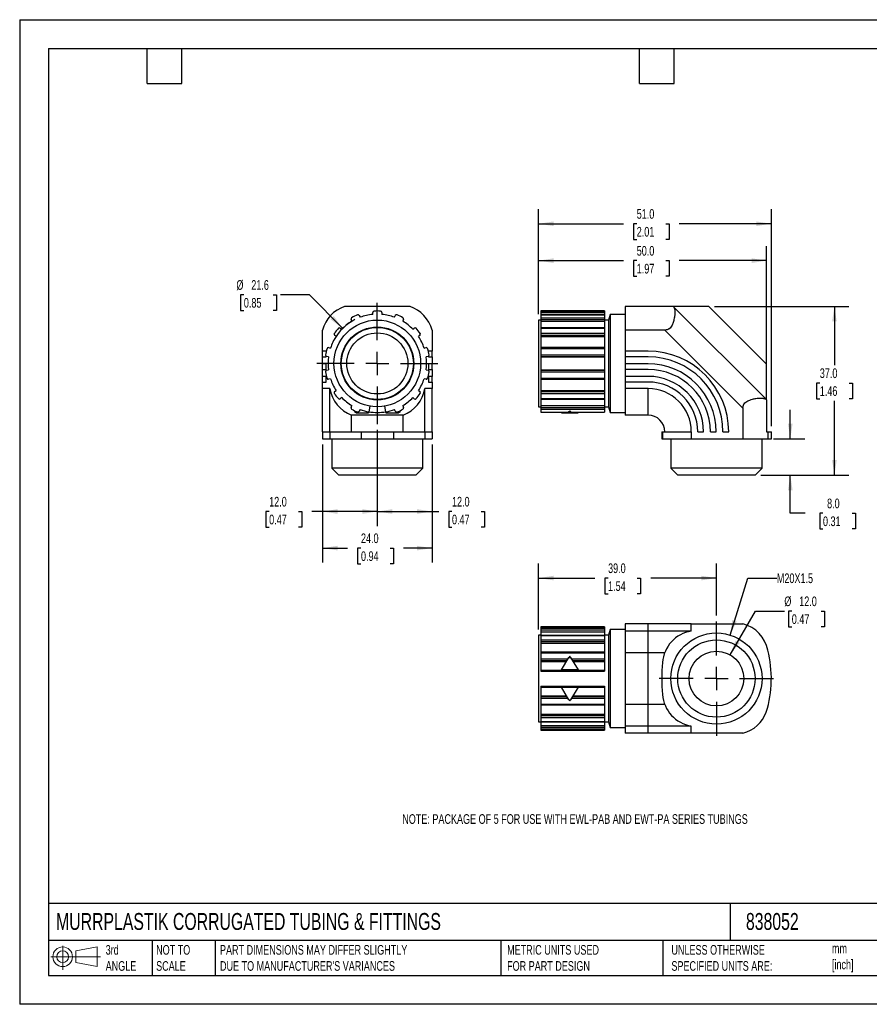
# Model space of a CAD drawing. Header units: millimetres. Extents: x 0 to 279, y 0 to 216.
# Tile 1 of 2: x 0 to 186, y 0 to 216. Entities that reach past the tile are written whole.
import ezdxf

# ---------------------------------------------------------------- set-up
doc = ezdxf.new("R2010")
doc.units = ezdxf.units.MM
doc.linetypes.add('CENTERX2', pattern=[20.32, 12.7, -2.54, 2.54, -2.54])
doc.layers.add('CENTER', color=40, linetype='CENTERX2')
doc.layers.add('DIMENSIONS', color=140, linetype='Continuous', lineweight=25)
doc.layers.add('TEXT', color=140, linetype='Continuous', lineweight=25)
doc.styles.add('SLDTEXTSTYLE0', font='TXT', dxfattribs={"width": 0.7})
doc.dimstyles.new('SLDDIMSTYLE0', dxfattribs={"dimtxt": 2.158008, "dimasz": 3.302, "dimexe": 0, "dimexo": 0.0625, "dimgap": 0.539502, "dimtad": 0, "dimtih": 1, "dimtoh": 1, "dimdec": 1, "dimrnd": 1e-09, "dimzin": 4, "dimdsep": 46, "dimtxsty": 'SLDTEXTSTYLE0', "dimsah": 1, "dimcen": 0.09, "dimadec": 0, "dimazin": 1, "dimtfac": 1, "dimtdec": 1, "dimtofl": 0, "dimtmove": 0, "dimatfit": 3, "dimfxl": 0, "dimfrac": 2, "dimtolj": 1, "dimtzin": 12, "dimarcsym": 0})
doc.dimstyles.new('SLDDIMSTYLE1', dxfattribs={"dimtxt": 2.158008, "dimasz": 3.302, "dimexe": 0, "dimexo": 0.0625, "dimgap": 0.539502, "dimtad": 0, "dimtih": 1, "dimtoh": 1, "dimdec": 1, "dimrnd": 1e-09, "dimzin": 4, "dimdsep": 46, "dimtxsty": 'SLDTEXTSTYLE0', "dimsah": 1, "dimcen": 0.09, "dimadec": 0, "dimazin": 1, "dimtfac": 1, "dimtdec": 1, "dimtmove": 0, "dimatfit": 0, "dimfxl": 0, "dimfrac": 2, "dimtolj": 1, "dimtzin": 12, "dimarcsym": 0})
doc.dimstyles.new('SLDDIMSTYLE2', dxfattribs={"dimtxt": 2.158008, "dimasz": 3.302, "dimexe": 0, "dimexo": 0.0625, "dimgap": 0.539502, "dimtad": 0, "dimtih": 1, "dimtoh": 1, "dimdec": 1, "dimrnd": 1e-09, "dimzin": 12, "dimdsep": 46, "dimtxsty": 'SLDTEXTSTYLE0', "dimsah": 1, "dimcen": 0, "dimadec": 0, "dimazin": 3, "dimtfac": 1, "dimtdec": 1, "dimtofl": 0, "dimtmove": 0, "dimatfit": 3, "dimfxl": 0, "dimfrac": 2, "dimtolj": 1, "dimtzin": 12, "dimarcsym": 0})
doc.dimstyles.new('SLDDIMSTYLE3', dxfattribs={"dimtxt": 2.158008, "dimasz": 3.302, "dimexe": 0, "dimexo": 0.0625, "dimgap": 0.539502, "dimtad": 0, "dimtih": 1, "dimtoh": 1, "dimdec": 1, "dimrnd": 1e-09, "dimzin": 4, "dimdsep": 46, "dimtxsty": 'SLDTEXTSTYLE0', "dimsah": 1, "dimcen": 0, "dimadec": 0, "dimazin": 1, "dimtfac": 1, "dimtdec": 1, "dimtofl": 0, "dimtmove": 0, "dimatfit": 3, "dimfxl": 0, "dimfrac": 2, "dimtolj": 1, "dimtzin": 12, "dimarcsym": 0})
doc.dimstyles.new('SLDDIMSTYLE4', dxfattribs={"dimtxt": 2.158008, "dimasz": 3.302, "dimexe": 0, "dimexo": 0.0625, "dimgap": 0.539502, "dimtad": 0, "dimtih": 1, "dimtoh": 1, "dimdec": 1, "dimrnd": 1e-09, "dimzin": 12, "dimdsep": 46, "dimtxsty": 'SLDTEXTSTYLE0', "dimsah": 1, "dimcen": 0, "dimadec": 0, "dimazin": 3, "dimtfac": 1, "dimtdec": 1, "dimtofl": 0, "dimtmove": 0, "dimatfit": 3, "dimfxl": 0, "dimfrac": 2, "dimtolj": 1, "dimtzin": 12, "dimarcsym": 0})

# ---------------------------------------------------------------- blocks, each defined once
blk = doc.blocks.new('Block11')
at = {"color": 7, "linetype": 'Continuous', "lineweight": 18}
for p, q in [((2.59, 5.31), (2.59, 0)), ((5.48, 4.17), (10.18, 5.03)), ((10.18, 5.03), (10.18, 0.73)), ((0, 2.88), (10.87, 2.88)), ((5.48, 1.6), (5.48, 4.17)), ((5.48, 1.6), (10.18, 0.73))]:
    blk.add_line(p, q, dxfattribs=at)
for radius in [2.15, 1.29]:
    blk.add_circle((2.59, 2.88), radius, dxfattribs=at)
blk = doc.blocks.new('Block12')
at = {"color": 7, "linetype": 'Continuous'}
blk.add_blockref('Block11', (0, 0), dxfattribs=at)
blk = doc.blocks.new('_D')
at = {"layer": 'DIMENSIONS'}
for p, q in [((152.34, 153.03), (181.78, 153.03)), ((178.61, 153.03), (178.61, 140.15)), ((175.4, 136.23), (174.67, 136.23)), ((174.67, 136.23), (174.67, 132.8)), ((181.81, 136.23), (182.54, 136.23)), ((182.54, 136.23), (182.54, 132.8)), ((174.67, 132.8), (175.4, 132.8)), ((178.61, 116.03), (178.61, 132.32)), ((182.54, 132.8), (181.81, 132.8)), ((162.48, 116.03), (181.78, 116.03))]:
    blk.add_line(p, q, dxfattribs=at)
for points in [[(178.61, 153.03), (178.1, 149.73), (179.11, 149.73)], [(178.61, 116.03), (179.11, 119.34), (178.1, 119.34)]]:
    blk.add_solid(points, dxfattribs=at)
at = {"layer": 'DIMENSIONS', "char_height": 2.117, "attachment_point": 1, "style": 'SLDTEXTSTYLE0'}
for s, insert in [('37.0', (175.4, 139.44)), ('1.46', (175.4, 135.53))]:
    blk.add_mtext(s, dxfattribs=dict(at, insert=insert))
blk = doc.blocks.new('_D_1')
at = {"layer": 'DIMENSIONS'}
for p, q in [((113.74, 151.3), (113.74, 166.24)), ((163.74, 133.85), (163.74, 166.24)), ((113.74, 163.07), (132.34, 163.07)), ((135.27, 163.07), (134.54, 163.07)), ((134.54, 163.07), (134.54, 159.64)), ((141.68, 163.07), (142.4, 163.07)), ((142.4, 163.07), (142.4, 159.64)), ((163.74, 163.07), (144.6, 163.07)), ((134.54, 159.64), (135.27, 159.64)), ((142.4, 159.64), (141.68, 159.64))]:
    blk.add_line(p, q, dxfattribs=at)
for points in [[(113.74, 163.07), (117.04, 162.56), (117.04, 163.58)], [(163.74, 163.07), (160.44, 163.58), (160.44, 162.56)]]:
    blk.add_solid(points, dxfattribs=at)
at = {"layer": 'DIMENSIONS', "char_height": 2.117, "attachment_point": 1, "style": 'SLDTEXTSTYLE0'}
for s, insert in [('50.0', (135.27, 166.28)), ('1.97', (135.27, 162.37))]:
    blk.add_mtext(s, dxfattribs=dict(at, insert=insert))
blk = doc.blocks.new('_D_2')
at = {"layer": 'DIMENSIONS'}
for p, q in [((113.74, 151.3), (113.74, 174.33)), ((164.78, 126.8), (164.78, 174.33)), ((113.74, 171.16), (132.34, 171.16)), ((135.27, 171.16), (134.54, 171.16)), ((134.54, 171.16), (134.54, 167.73)), ((141.68, 171.16), (142.4, 171.16)), ((142.4, 171.16), (142.4, 167.73)), ((164.78, 171.16), (144.6, 171.16)), ((134.54, 167.73), (135.27, 167.73)), ((142.4, 167.73), (141.68, 167.73))]:
    blk.add_line(p, q, dxfattribs=at)
for points in [[(113.74, 171.16), (117.04, 170.65), (117.04, 171.66)], [(164.78, 171.16), (161.48, 171.66), (161.48, 170.65)]]:
    blk.add_solid(points, dxfattribs=at)
at = {"layer": 'DIMENSIONS', "char_height": 2.117, "attachment_point": 1, "style": 'SLDTEXTSTYLE0'}
for s, insert in [('51.0', (135.27, 174.37)), ('2.01', (135.27, 170.46))]:
    blk.add_mtext(s, dxfattribs=dict(at, insert=insert))
blk = doc.blocks.new('_D_3')
at = {"layer": 'DIMENSIONS'}
for p, q in [((168.93, 124.03), (168.93, 130.38)), ((165.27, 124.03), (172.11, 124.03)), ((162.48, 116.03), (172.11, 116.03)), ((168.93, 107.68), (168.93, 116.03)), ((172.21, 107.68), (168.93, 107.68)), ((176.1, 107.68), (175.38, 107.68)), ((175.38, 107.68), (175.38, 104.25)), ((182.52, 107.68), (183.24, 107.68)), ((183.24, 107.68), (183.24, 104.25)), ((175.38, 104.25), (176.1, 104.25)), ((183.24, 104.25), (182.52, 104.25))]:
    blk.add_line(p, q, dxfattribs=at)
for points in [[(168.93, 124.03), (169.44, 127.34), (168.43, 127.34)], [(168.93, 116.03), (168.43, 112.73), (169.44, 112.73)]]:
    blk.add_solid(points, dxfattribs=at)
at = {"layer": 'DIMENSIONS', "char_height": 2.117, "attachment_point": 1, "style": 'SLDTEXTSTYLE0'}
for s, insert in [('8.0', (177, 110.89)), ('0.31', (176.1, 106.98))]:
    blk.add_mtext(s, dxfattribs=dict(at, insert=insert))
blk = doc.blocks.new('_D_4')
at = {"layer": 'DIMENSIONS'}
for p, q in [((49.14, 155.58), (48.41, 155.58)), ((48.41, 155.58), (48.41, 152.15)), ((55.55, 155.58), (56.28, 155.58)), ((56.28, 155.58), (56.28, 152.15)), ((63.53, 155.58), (57.18, 155.58)), ((70.81, 148.22), (63.53, 155.58)), ((48.41, 152.15), (49.14, 152.15)), ((56.28, 152.15), (55.55, 152.15))]:
    blk.add_line(p, q, dxfattribs=at)
blk.add_arc((78.4, 140.53), 10.8, 117.1083, 151.0379, dxfattribs=at)
blk.add_solid([(70.81, 148.22), (68.85, 150.92), (68.12, 150.21)], dxfattribs=at)
at = {"layer": 'DIMENSIONS', "char_height": 2.117, "attachment_point": 1, "style": 'SLDTEXTSTYLE0'}
for s, insert in [('%%c', (47.51, 158.79)), ('21.6', (50.77, 158.79)), ('0.85', (49.14, 154.88))]:
    blk.add_mtext(s, dxfattribs=dict(at, insert=insert))
blk = doc.blocks.new('_D_5')
at = {"layer": 'DIMENSIONS'}
for p, q in [((78.4, 125.97), (78.4, 104.88)), ((90.4, 122.76), (90.4, 104.88)), ((78.4, 108.06), (90.4, 108.06)), ((90.4, 108.06), (91.85, 108.06)), ((94.77, 108.06), (94.05, 108.06)), ((94.05, 108.06), (94.05, 104.63)), ((101.19, 108.06), (101.91, 108.06)), ((101.91, 108.06), (101.91, 104.63)), ((94.05, 104.63), (94.77, 104.63)), ((101.91, 104.63), (101.19, 104.63))]:
    blk.add_line(p, q, dxfattribs=at)
for points in [[(78.4, 108.06), (81.7, 107.55), (81.7, 108.57)], [(90.4, 108.06), (87.1, 108.57), (87.1, 107.55)]]:
    blk.add_solid(points, dxfattribs=at)
at = {"layer": 'DIMENSIONS', "char_height": 2.117, "attachment_point": 1, "style": 'SLDTEXTSTYLE0'}
for s, insert in [('12.0', (94.77, 111.27)), ('0.47', (94.77, 107.36))]:
    blk.add_mtext(s, dxfattribs=dict(at, insert=insert))
blk = doc.blocks.new('_D_6')
at = {"layer": 'DIMENSIONS'}
for p, q in [((78.4, 125.97), (78.4, 104.88)), ((66.4, 122.76), (66.4, 104.88)), ((54.69, 108.06), (53.97, 108.06)), ((53.97, 108.06), (53.97, 104.63)), ((61.11, 108.06), (61.83, 108.06)), ((61.83, 108.06), (61.83, 104.63)), ((66.4, 108.06), (64.03, 108.06)), ((78.4, 108.06), (66.4, 108.06)), ((53.97, 104.63), (54.69, 104.63)), ((61.83, 104.63), (61.11, 104.63))]:
    blk.add_line(p, q, dxfattribs=at)
for points in [[(66.4, 108.06), (69.7, 107.55), (69.7, 108.57)], [(78.4, 108.06), (75.1, 108.57), (75.1, 107.55)]]:
    blk.add_solid(points, dxfattribs=at)
at = {"layer": 'DIMENSIONS', "char_height": 2.117, "attachment_point": 1, "style": 'SLDTEXTSTYLE0'}
for s, insert in [('12.0', (54.69, 111.27)), ('0.47', (54.69, 107.36))]:
    blk.add_mtext(s, dxfattribs=dict(at, insert=insert))
blk = doc.blocks.new('_D_7')
at = {"layer": 'DIMENSIONS'}
for p, q in [((66.4, 122.76), (66.4, 96.86)), ((90.4, 122.76), (90.4, 96.86)), ((66.4, 100.03), (71.89, 100.03)), ((74.82, 100.03), (74.09, 100.03)), ((74.09, 100.03), (74.09, 96.6)), ((81.23, 100.03), (81.95, 100.03)), ((81.95, 100.03), (81.95, 96.6)), ((90.4, 100.03), (84.15, 100.03)), ((74.09, 96.6), (74.82, 96.6)), ((81.95, 96.6), (81.23, 96.6))]:
    blk.add_line(p, q, dxfattribs=at)
for points in [[(66.4, 100.03), (69.7, 99.53), (69.7, 100.54)], [(90.4, 100.03), (87.1, 100.54), (87.1, 99.53)]]:
    blk.add_solid(points, dxfattribs=at)
at = {"layer": 'DIMENSIONS', "char_height": 2.117, "attachment_point": 1, "style": 'SLDTEXTSTYLE0'}
for s, insert in [('24.0', (74.82, 103.25)), ('0.94', (74.82, 99.33))]:
    blk.add_mtext(s, dxfattribs=dict(at, insert=insert))
blk = doc.blocks.new('SW_CENTERMARKSYMBOL_0')
at = {"layer": 'CENTER', "color": 0}
for p, q in [((0, 5.08), (0, 13.29)), ((0, 0), (0, 2.54)), ((-5.08, 0), (-13.29, 0)), ((0, 0), (-2.54, 0)), ((0, 0), (0, -2.54)), ((0, 0), (2.54, 0)), ((5.08, 0), (13.29, 0)), ((0, -5.08), (0, -13.29))]:
    blk.add_line(p, q, dxfattribs=at)
blk = doc.blocks.new('_D_8')
at = {"layer": 'DIMENSIONS'}
for p, q in [((155.74, 76.63), (161.28, 86.22)), ((161.28, 86.22), (167.63, 86.22)), ((169.26, 86.22), (168.53, 86.22)), ((168.53, 86.22), (168.53, 82.79)), ((175.67, 86.22), (176.4, 86.22)), ((176.4, 86.22), (176.4, 82.79)), ((168.53, 82.79), (169.26, 82.79)), ((176.4, 82.79), (175.67, 82.79))]:
    blk.add_line(p, q, dxfattribs=at)
blk.add_solid([(155.74, 76.63), (157.83, 79.23), (156.95, 79.74)], dxfattribs=at)
at = {"layer": 'DIMENSIONS', "char_height": 2.117, "attachment_point": 1, "style": 'SLDTEXTSTYLE0'}
for s, insert in [('%%c', (167.63, 89.43)), ('12.0', (170.89, 89.43)), ('0.47', (169.26, 85.52))]:
    blk.add_mtext(s, dxfattribs=dict(at, insert=insert))
blk = doc.blocks.new('_D_9')
at = {"layer": 'DIMENSIONS'}
for p, q in [((155.73, 80.97), (159.64, 93.46)), ((159.64, 93.46), (165.99, 93.46))]:
    blk.add_line(p, q, dxfattribs=at)
blk.add_solid([(155.73, 80.97), (157.2, 83.97), (156.23, 84.28)], dxfattribs=at)
at = {"layer": 'DIMENSIONS', "insert": (165.99, 94.48), "char_height": 2.117, "attachment_point": 1, "style": 'SLDTEXTSTYLE0'}
blk.add_mtext('M20X1.5', dxfattribs=at)
blk = doc.blocks.new('_D_10')
at = {"layer": 'DIMENSIONS'}
for p, q in [((113.74, 82.2), (113.74, 96.64)), ((152.74, 85.24), (152.74, 96.64)), ((113.74, 93.46), (126.06, 93.46)), ((128.99, 93.46), (128.26, 93.46)), ((128.26, 93.46), (128.26, 90.03)), ((135.4, 93.46), (136.13, 93.46)), ((136.13, 93.46), (136.13, 90.03)), ((152.74, 93.46), (138.33, 93.46)), ((128.26, 90.03), (128.99, 90.03)), ((136.13, 90.03), (135.4, 90.03))]:
    blk.add_line(p, q, dxfattribs=at)
for points in [[(113.74, 93.46), (117.04, 92.96), (117.04, 93.97)], [(152.74, 93.46), (149.44, 93.97), (149.44, 92.96)]]:
    blk.add_solid(points, dxfattribs=at)
at = {"layer": 'DIMENSIONS', "char_height": 2.117, "attachment_point": 1, "style": 'SLDTEXTSTYLE0'}
for s, insert in [('39.0', (128.99, 96.68)), ('1.54', (128.99, 92.76))]:
    blk.add_mtext(s, dxfattribs=dict(at, insert=insert))
blk = doc.blocks.new('SW_CENTERMARKSYMBOL_1')
at = {"layer": 'CENTER', "color": 0}
for p, q in [((0, 5.08), (0, 12.54)), ((0, 0), (0, 2.54)), ((-5.08, 0), (-12.54, 0)), ((0, 0), (-2.54, 0)), ((0, 0), (0, -2.54)), ((0, 0), (2.54, 0)), ((5.08, 0), (12.54, 0)), ((0, -5.08), (0, -12.54))]:
    blk.add_line(p, q, dxfattribs=at)

msp = doc.modelspace()

# ---------------------------------------------------------------- linework, layer by layer
at = {"color": 7, "linetype": 'Continuous'}
for p, q in [((0, 215.9), (0, 0)), ((0, 215.9), (279.4, 215.9)), ((279.4, 0), (0, 0))]:
    msp.add_line(p, q, dxfattribs=at)
for p, q in [((85.56, 153.03), (71.23, 153.03)), ((77.4, 151.29), (77.4, 151.71)), ((79.4, 151.71), (79.4, 151.29)), ((128.24, 152.03), (114.24, 152.03)), ((114.24, 152.03), (114.24, 152.01)), ((114.24, 152.01), (128.24, 152.01)), ((114.24, 152.01), (114.24, 151.71)), ((114.24, 151.71), (128.24, 151.71)), ((114.24, 151.71), (114.24, 151.29)), ((114.24, 151.29), (128.24, 151.29)), ((114.24, 151.29), (114.24, 151.21)), ((128.24, 151.21), (114.24, 151.21)), ((114.24, 151.21), (114.24, 151.19)), ((114.24, 151.19), (128.24, 151.19)), ((114.24, 151.19), (114.24, 150.56)), ((128.24, 152.03), (128.24, 152.01)), ((128.24, 152.01), (128.24, 151.71)), ((128.24, 151.71), (128.24, 151.29)), ((128.24, 151.29), (128.24, 151.21)), ((128.24, 151.21), (128.24, 151.19)), ((128.24, 151.19), (128.24, 150.56)), ((129.48, 151.28), (129.11, 150.03)), ((132.74, 151.28), (129.48, 151.28)), ((129.48, 151.28), (129.48, 129.78)), ((132.74, 153.03), (132.74, 147.85)), ((143.29, 153.03), (132.74, 153.03)), ((143.29, 153.03), (163.74, 132.59)), ((151.07, 153.03), (143.3, 153.03)), ((151.07, 153.03), (163.74, 140.37)), ((72.83, 149.79), (72.65, 150.17)), ((74.45, 151.04), (74.63, 150.66)), ((82.16, 150.66), (82.35, 151.04)), ((84.15, 150.17), (83.96, 149.79)), ((114.24, 150.03), (113.74, 150.03)), ((113.74, 150.03), (113.74, 131.03)), ((114.24, 150.56), (128.24, 150.56)), ((114.24, 150.56), (114.24, 150.17)), ((114.24, 150.17), (128.24, 150.17)), ((114.24, 150.17), (114.24, 149.79)), ((114.24, 149.79), (128.24, 149.79)), ((114.24, 149.79), (114.24, 148.35)), ((128.24, 150.56), (128.24, 150.17)), ((128.24, 150.17), (128.24, 149.79)), ((129.11, 150.03), (128.24, 150.03)), ((128.24, 149.79), (128.24, 148.35)), ((129.11, 150.03), (129.11, 131.03)), ((66.4, 143.22), (66.4, 147.85)), ((70.28, 148.29), (70.61, 148.02)), ((86.18, 148.02), (86.51, 148.29)), ((90.4, 147.85), (90.4, 143.22)), ((128.24, 148.35), (114.24, 148.35)), ((114.24, 148.35), (114.24, 148.25)), ((114.24, 148.25), (128.24, 148.25)), ((114.24, 148.25), (114.24, 147.13)), ((114.24, 147.13), (128.24, 147.13)), ((114.24, 147.13), (114.24, 146.72)), ((128.24, 148.35), (128.24, 148.25)), ((128.24, 148.25), (128.24, 147.13)), ((128.24, 147.13), (128.24, 146.72)), ((132.74, 147.85), (132.74, 143.22)), ((141.4, 147.85), (132.74, 147.85)), ((141.4, 147.85), (158.56, 130.7)), ((69.37, 146.46), (69.03, 146.72)), ((87.76, 146.72), (87.43, 146.46)), ((114.24, 146.72), (128.24, 146.72)), ((114.24, 146.72), (114.24, 146.46)), ((114.24, 146.46), (128.24, 146.46)), ((114.24, 146.46), (114.24, 144)), ((128.24, 146.72), (128.24, 146.46)), ((128.24, 146.46), (128.24, 144)), ((67.2, 143.22), (66.4, 143.22)), ((66.4, 141.97), (66.4, 143.22)), ((67.2, 143.14), (67.2, 143.22)), ((67.72, 144), (68.14, 143.9)), ((88.66, 143.9), (89.07, 144)), ((90.4, 143.22), (89.6, 143.22)), ((89.6, 143.22), (89.6, 143.14)), ((90.4, 141.97), (90.4, 143.22)), ((128.24, 144), (114.24, 144)), ((114.24, 144), (114.24, 143.79)), ((114.24, 143.79), (128.24, 143.79)), ((114.24, 143.79), (114.24, 142.39)), ((128.24, 144), (128.24, 143.79)), ((128.24, 143.79), (128.24, 142.39)), ((137.74, 143.22), (132.74, 143.22)), ((132.74, 143.22), (132.74, 141.97)), ((66.4, 141.97), (67.2, 141.97)), ((66.4, 140.46), (66.4, 141.97)), ((67.2, 140.46), (66.4, 140.46)), ((66.4, 139.21), (66.4, 140.46)), ((67.2, 141.97), (67.2, 142.08)), ((67.2, 139.21), (67.2, 140.46)), ((67.69, 141.95), (67.28, 142.05)), ((89.52, 142.05), (89.1, 141.95)), ((89.6, 142.08), (89.6, 141.97)), ((89.6, 141.97), (90.4, 141.97)), ((90.4, 140.46), (89.6, 140.46)), ((89.6, 140.46), (89.6, 139.21)), ((90.4, 141.97), (90.4, 140.46)), ((90.4, 139.21), (90.4, 140.46)), ((114.24, 142.39), (128.24, 142.39)), ((114.24, 142.39), (114.24, 142.05)), ((114.24, 142.05), (128.24, 142.05)), ((114.24, 142.05), (114.24, 141.95)), ((114.24, 141.95), (128.24, 141.95)), ((114.24, 141.95), (114.24, 139.12)), ((128.24, 142.39), (128.24, 142.05)), ((128.24, 142.05), (128.24, 141.95)), ((128.24, 141.95), (128.24, 139.12)), ((132.74, 141.97), (132.74, 140.46)), ((137.74, 141.97), (132.74, 141.97)), ((137.74, 140.46), (132.74, 140.46)), ((132.74, 140.46), (132.74, 139.21)), ((163.74, 132.59), (163.74, 140.37)), ((66.4, 139.21), (67.2, 139.21)), ((66.4, 137.7), (66.4, 139.21)), ((67.28, 139.02), (67.69, 139.12)), ((89.1, 139.12), (89.52, 139.02)), ((89.6, 139.21), (90.4, 139.21)), ((90.4, 139.21), (90.4, 137.7)), ((114.24, 139.12), (128.24, 139.12)), ((114.24, 139.12), (114.24, 139.02)), ((114.24, 139.02), (128.24, 139.02)), ((114.24, 139.02), (114.24, 138.68)), ((114.24, 138.68), (128.24, 138.68)), ((114.24, 138.68), (114.24, 137.28)), ((128.24, 139.12), (128.24, 139.02)), ((128.24, 139.02), (128.24, 138.68)), ((128.24, 138.68), (128.24, 137.28)), ((132.74, 139.21), (132.74, 137.7)), ((137.74, 139.21), (132.74, 139.21)), ((67.2, 137.7), (66.4, 137.7)), ((66.4, 136.45), (66.4, 137.7)), ((66.4, 136.45), (67.2, 136.45)), ((66.4, 135.02), (66.4, 136.45)), ((67.2, 136.45), (67.2, 137.7)), ((68.14, 137.17), (67.72, 137.07)), ((89.07, 137.07), (88.66, 137.17)), ((90.4, 137.7), (89.6, 137.7)), ((89.6, 137.7), (89.6, 136.45)), ((89.6, 136.45), (90.4, 136.45)), ((90.4, 136.45), (90.4, 137.7)), ((90.4, 136.45), (90.4, 135.02)), ((114.24, 137.28), (128.24, 137.28)), ((114.24, 137.28), (114.24, 137.06)), ((114.24, 137.06), (128.24, 137.06)), ((114.24, 137.06), (114.24, 134.61)), ((128.24, 137.28), (128.24, 137.06)), ((128.24, 137.06), (128.24, 134.61)), ((137.74, 137.7), (132.74, 137.7)), ((132.74, 137.7), (132.74, 136.45)), ((132.74, 136.45), (132.74, 135.02)), ((137.74, 136.45), (132.74, 136.45)), ((67.99, 135.02), (66.4, 135.02)), ((66.4, 125.53), (66.4, 135.02)), ((67.99, 125.53), (67.99, 135.02)), ((69.03, 134.35), (69.37, 134.61)), ((87.43, 134.61), (87.76, 134.35)), ((90.4, 135.02), (88.8, 135.02)), ((88.8, 125.53), (88.8, 135.02)), ((90.4, 125.53), (90.4, 135.02)), ((114.24, 134.61), (128.24, 134.61)), ((114.24, 134.61), (114.24, 134.35)), ((114.24, 134.35), (128.24, 134.35)), ((114.24, 134.35), (114.24, 133.94)), ((114.24, 133.94), (128.24, 133.94)), ((114.24, 133.94), (114.24, 132.82)), ((128.24, 134.61), (128.24, 134.35)), ((128.24, 134.35), (128.24, 133.94)), ((128.24, 133.94), (128.24, 132.82)), ((137.74, 135.02), (132.74, 135.02)), ((132.74, 135.02), (132.74, 129.2)), ((137.74, 129.2), (137.74, 135.02)), ((70.61, 133.05), (70.28, 132.78)), ((86.51, 132.78), (86.18, 133.05)), ((114.24, 132.82), (128.24, 132.82)), ((114.24, 132.82), (114.24, 132.72)), ((114.24, 132.72), (128.24, 132.72)), ((114.24, 132.72), (114.24, 131.28)), ((128.24, 132.82), (128.24, 132.72)), ((128.24, 132.72), (128.24, 131.28)), ((163.74, 132.58), (163.74, 125.53)), ((72.65, 130.9), (72.83, 131.28)), ((73.5, 130.13), (73.5, 129.86)), ((73.77, 129.73), (76.5, 129.73)), ((74.63, 130.41), (74.45, 130.03)), ((76.5, 129.9), (76.5, 129.73)), ((76.75, 131.18), (76.52, 129.9)), ((80.27, 129.9), (80.05, 131.18)), ((80.3, 129.9), (80.3, 129.73)), ((80.3, 129.73), (83.03, 129.73)), ((82.35, 130.03), (82.16, 130.41)), ((83.3, 130.13), (83.3, 129.86)), ((83.96, 131.28), (84.15, 130.9)), ((113.74, 131.03), (114.24, 131.03)), ((114.24, 131.28), (128.24, 131.28)), ((114.24, 131.28), (114.24, 130.9)), ((114.24, 130.9), (128.24, 130.9)), ((114.24, 130.9), (114.24, 130.51)), ((114.24, 130.51), (128.24, 130.51)), ((114.24, 130.51), (114.24, 129.88)), ((114.24, 129.88), (120.24, 129.88)), ((114.24, 129.88), (114.24, 129.86)), ((114.24, 129.86), (120.17, 129.86)), ((118.76, 129.86), (118.76, 129.73)), ((118.76, 129.73), (120.42, 129.73)), ((120.42, 129.73), (120.74, 129.73)), ((120.58, 130.13), (120.58, 129.86)), ((120.74, 129.73), (122.4, 129.73)), ((120.92, 129.88), (128.24, 129.88)), ((120.92, 129.88), (120.99, 129.86)), ((120.99, 129.86), (128.24, 129.86)), ((122.4, 129.86), (122.4, 129.73)), ((128.24, 131.28), (128.24, 130.9)), ((128.24, 131.03), (129.11, 131.03)), ((128.24, 130.9), (128.24, 130.51)), ((128.24, 130.51), (128.24, 129.88)), ((128.24, 129.88), (128.24, 129.86)), ((129.11, 131.03), (129.48, 129.78)), ((129.48, 129.78), (132.74, 129.78)), ((158.56, 130.7), (158.56, 124.03)), ((84.06, 129.2), (72.73, 129.2)), ((72.73, 125.53), (72.73, 129.2)), ((84.06, 125.53), (84.06, 129.2)), ((137.74, 129.2), (132.74, 129.2)), ((66.4, 125.53), (67.99, 125.53)), ((66.4, 125.53), (66.4, 124.03)), ((67.99, 125.53), (72.73, 125.53)), ((67.99, 125.53), (67.99, 124.03)), ((72.73, 125.53), (74.87, 125.53)), ((74.87, 125.53), (74.87, 124.03)), ((74.87, 125.53), (81.93, 125.53)), ((81.93, 125.53), (81.93, 124.03)), ((81.93, 125.53), (84.06, 125.53)), ((84.06, 125.53), (88.8, 125.53)), ((88.8, 125.53), (90.4, 125.53)), ((88.8, 125.53), (88.8, 124.03)), ((90.4, 125.53), (90.4, 124.03)), ((140.75, 125.53), (140.75, 124.03)), ((140.75, 125.53), (140.94, 125.53)), ((140.94, 125.53), (140.94, 124.03)), ((140.94, 125.53), (141.41, 125.53)), ((141.41, 125.53), (147.23, 125.53)), ((147.23, 125.53), (147.23, 124.03)), ((148.66, 125.53), (149.91, 125.53)), ((151.42, 125.53), (152.67, 125.53)), ((154.18, 125.53), (155.43, 125.53)), ((163.74, 125.53), (164, 125.53)), ((164, 125.53), (164, 124.03)), ((164, 125.53), (164.78, 125.53)), ((164.78, 124.03), (164.78, 125.53)), ((66.4, 124.03), (67.99, 124.03)), ((67.99, 124.03), (74.87, 124.03)), ((68.4, 124.03), (68.4, 117.57)), ((74.87, 124.03), (81.93, 124.03)), ((81.93, 124.03), (88.8, 124.03)), ((88.4, 117.57), (88.4, 124.03)), ((88.8, 124.03), (90.4, 124.03)), ((140.75, 124.03), (140.94, 124.03)), ((140.94, 124.03), (147.23, 124.03)), ((142.74, 124.03), (142.74, 117.57)), ((147.23, 124.03), (158.56, 124.03)), ((158.56, 124.03), (164, 124.03)), ((162.74, 117.57), (162.74, 124.03)), ((164, 124.03), (164.78, 124.03)), ((68.4, 117.57), (69.93, 116.03)), ((88.4, 117.57), (68.4, 117.57)), ((86.86, 116.03), (88.4, 117.57)), ((142.74, 117.57), (144.27, 116.03)), ((162.74, 117.57), (142.74, 117.57)), ((161.21, 116.03), (162.74, 117.57)), ((86.86, 116.03), (69.93, 116.03)), ((161.21, 116.03), (144.27, 116.03)), ((128.24, 82.78), (114.24, 82.78)), ((114.24, 82.78), (128.24, 82.78)), ((114.24, 82.78), (114.24, 82.46)), ((114.24, 82.78), (114.24, 82.78)), ((114.24, 82.46), (128.24, 82.46)), ((114.24, 82.46), (114.24, 82.1)), ((114.24, 82.1), (128.24, 82.1)), ((114.24, 82.1), (114.24, 81.69)), ((128.24, 82.78), (128.24, 82.46)), ((128.24, 82.78), (128.24, 82.78)), ((128.24, 82.46), (128.24, 82.1)), ((128.24, 82.1), (128.24, 81.69)), ((129.48, 82.18), (129.11, 80.93)), ((132.74, 82.18), (129.48, 82.18)), ((129.48, 82.18), (129.48, 60.68)), ((132.74, 83.43), (132.74, 81.83)), ((137.74, 83.43), (132.74, 83.43)), ((137.74, 81.83), (137.74, 83.43)), ((147.23, 83.43), (137.74, 83.43)), ((147.23, 81.83), (147.23, 83.43)), ((147.23, 83.43), (158.56, 83.43)), ((114.24, 80.93), (113.74, 80.93)), ((113.74, 80.93), (113.74, 61.93)), ((114.24, 81.69), (128.24, 81.69)), ((114.24, 81.69), (114.24, 80.9)), ((128.24, 80.9), (114.24, 80.9)), ((114.24, 80.9), (114.24, 80.85)), ((114.24, 80.85), (128.24, 80.85)), ((114.24, 80.85), (114.24, 79.95)), ((114.24, 79.95), (128.24, 79.95)), ((114.24, 79.95), (114.24, 79.55)), ((128.24, 81.69), (128.24, 80.9)), ((129.11, 80.93), (128.24, 80.93)), ((128.24, 80.9), (128.24, 80.85)), ((128.24, 80.85), (128.24, 79.95)), ((128.24, 79.95), (128.24, 79.55)), ((129.11, 80.93), (129.11, 61.93)), ((137.74, 81.83), (132.74, 81.83)), ((132.74, 81.83), (132.74, 77.1)), ((137.74, 77.1), (137.74, 81.83)), ((147.23, 81.83), (137.74, 81.83)), ((114.24, 79.55), (128.24, 79.55)), ((114.24, 79.55), (114.24, 79.21)), ((114.24, 79.21), (128.24, 79.21)), ((114.24, 79.21), (114.24, 77.21)), ((128.24, 79.55), (128.24, 79.21)), ((128.24, 79.21), (128.24, 77.21)), ((128.24, 77.21), (114.24, 77.21)), ((114.24, 77.21), (114.24, 77.06)), ((114.24, 77.06), (128.24, 77.06)), ((114.24, 77.06), (114.24, 75.76)), ((114.24, 75.76), (114.24, 75.38)), ((114.24, 75.76), (120.24, 75.76)), ((118.76, 73.33), (120.42, 76.06)), ((120.42, 76.06), (120.74, 76.06)), ((120.74, 76.06), (122.4, 73.33)), ((120.92, 75.76), (128.24, 75.76)), ((128.24, 77.21), (128.24, 77.06)), ((128.24, 77.06), (128.24, 75.76)), ((128.24, 75.76), (128.24, 75.38)), ((137.74, 77.1), (132.74, 77.1)), ((132.74, 77.1), (132.74, 65.76)), ((137.74, 65.76), (137.74, 77.1)), ((141.41, 77.1), (137.74, 77.1)), ((114.24, 75.38), (120, 75.38)), ((114.24, 75.38), (114.24, 75.19)), ((114.24, 75.19), (119.89, 75.19)), ((114.24, 75.19), (114.24, 73.3)), ((121.16, 75.38), (128.24, 75.38)), ((121.27, 75.19), (128.24, 75.19)), ((128.24, 75.38), (128.24, 75.19)), ((128.24, 75.19), (128.24, 73.3)), ((114.24, 73.3), (128.24, 73.3)), ((114.24, 73.3), (114.24, 73.08)), ((114.24, 73.08), (128.24, 73.08)), ((122.4, 73.33), (118.76, 73.33)), ((128.24, 73.3), (128.24, 73.08)), ((114.24, 69.78), (128.24, 69.78)), ((114.24, 69.78), (114.24, 69.55)), ((114.24, 69.55), (128.24, 69.55)), ((114.24, 69.55), (114.24, 67.66)), ((118.76, 69.53), (122.4, 69.53)), ((120.42, 66.8), (118.76, 69.53)), ((122.4, 69.53), (120.74, 66.8)), ((128.24, 69.78), (128.24, 69.55)), ((128.24, 69.55), (128.24, 67.66)), ((114.24, 67.66), (119.89, 67.66)), ((114.24, 67.66), (114.24, 67.48)), ((114.24, 67.48), (114.24, 67.1)), ((114.24, 67.48), (120, 67.48)), ((114.24, 67.1), (120.24, 67.1)), ((114.24, 67.1), (114.24, 65.8)), ((120.92, 67.1), (128.24, 67.1)), ((121.16, 67.48), (128.24, 67.48)), ((121.27, 67.66), (128.24, 67.66)), ((128.24, 67.66), (128.24, 67.48)), ((128.24, 67.48), (128.24, 67.1)), ((128.24, 67.1), (128.24, 65.8)), ((114.24, 65.8), (128.24, 65.8)), ((114.24, 65.8), (114.24, 65.65)), ((114.24, 65.65), (128.24, 65.65)), ((114.24, 65.65), (114.24, 63.65)), ((120.42, 66.8), (120.74, 66.8)), ((128.24, 65.8), (128.24, 65.65)), ((128.24, 65.65), (128.24, 63.65)), ((137.74, 65.76), (132.74, 65.76)), ((132.74, 65.76), (132.74, 61.02)), ((137.74, 61.02), (137.74, 65.76)), ((141.41, 65.76), (137.74, 65.76)), ((114.24, 63.65), (128.24, 63.65)), ((114.24, 63.65), (114.24, 63.31)), ((114.24, 63.31), (128.24, 63.31)), ((114.24, 63.31), (114.24, 62.9)), ((114.24, 62.9), (128.24, 62.9)), ((114.24, 62.9), (114.24, 62.01)), ((128.24, 63.65), (128.24, 63.31)), ((128.24, 63.31), (128.24, 62.9)), ((128.24, 62.9), (128.24, 62.01)), ((163.74, 64.26), (163.74, 64.29)), ((113.74, 61.93), (114.24, 61.93)), ((114.24, 62.01), (128.24, 62.01)), ((114.24, 62.01), (114.24, 61.95)), ((114.24, 61.95), (128.24, 61.95)), ((114.24, 61.95), (114.24, 61.17)), ((114.24, 61.17), (128.24, 61.17)), ((114.24, 61.17), (114.24, 60.75)), ((114.24, 60.75), (128.24, 60.75)), ((114.24, 60.75), (114.24, 60.4)), ((128.24, 62.01), (128.24, 61.95)), ((128.24, 61.95), (128.24, 61.17)), ((128.24, 61.93), (129.11, 61.93)), ((128.24, 61.17), (128.24, 60.75)), ((128.24, 60.75), (128.24, 60.4)), ((129.11, 61.93), (129.48, 60.68)), ((129.48, 60.68), (132.74, 60.68)), ((137.74, 61.02), (132.74, 61.02)), ((132.74, 61.02), (132.74, 59.43)), ((137.74, 59.43), (137.74, 61.02)), ((147.23, 61.02), (137.74, 61.02)), ((147.23, 59.43), (147.23, 61.02)), ((114.24, 60.4), (128.24, 60.4)), ((114.24, 60.4), (114.24, 60.08)), ((114.24, 60.08), (128.24, 60.08)), ((114.24, 60.08), (128.24, 60.08)), ((114.24, 60.08), (114.24, 60.08)), ((128.24, 60.4), (128.24, 60.08)), ((128.24, 60.08), (128.24, 60.08)), ((137.74, 59.43), (132.74, 59.43)), ((147.23, 59.43), (137.74, 59.43)), ((158.56, 59.43), (147.23, 59.43))]:
    msp.add_line(p, q)
for centre, radius in [((78.4, 140.53), 9.5), ((78.4, 140.53), 8), ((78.4, 140.53), 7.9), ((78.4, 140.53), 6.7), ((152.74, 71.43), 10), ((152.74, 71.43), 8.47), ((152.74, 71.43), 6)]:
    msp.add_circle(centre, radius)
for centre, radius, start, end in [((73.65, 145.93), 7.5, 108.7969, 165.1649), ((78.4, 140.53), 11.5, 112.131, 119.2976), ((74.18, 150.91), 0.3, 25.7143, 112.131), ((78.4, 140.53), 10.8, 95.3128, 110.4015), ((77.7, 151.71), 0.3, 93.5833, 180), ((78.4, 140.53), 11.5, 86.4167, 93.5833), ((79.1, 151.71), 0.3, 0, 86.4167), ((78.4, 140.53), 10.8, 69.5985, 84.6872), ((82.62, 150.91), 0.3, 67.869, 154.2857), ((78.4, 140.53), 11.5, 60.7024, 67.869), ((83.15, 145.93), 7.5, 14.8351, 71.2031), ((78.4, 140.53), 10.8, 121.0271, 136.1158), ((72.92, 150.3), 0.3, 119.2976, 205.7143), ((78.4, 140.53), 10.8, 43.8842, 58.9729), ((83.88, 150.3), 0.3, 334.2857, 60.7024), ((69.22, 146.96), 0.3, 145.0119, 231.4286), ((78.4, 140.53), 11.5, 137.8452, 145.0119), ((70.09, 148.05), 0.3, 51.4286, 137.8452), ((86.7, 148.05), 0.3, 42.1547, 128.5714), ((78.4, 140.53), 11.5, 34.9881, 42.1548), ((87.57, 146.96), 0.3, 308.5714, 34.9881), ((78.4, 140.53), 10.8, 146.7413, 161.8301), ((78.4, 140.53), 10.8, 18.1699, 33.2587), ((78.4, 140.53), 11.5, 163.5595, 170.7262), ((67.66, 143.7), 0.3, 77.1429, 163.5595), ((89.14, 143.7), 0.3, 16.4405, 102.8571), ((78.4, 140.53), 11.5, 9.2738, 16.4405), ((137.74, 125.53), 17.69, 0, 90), ((67.34, 142.34), 0.3, 170.7262, 257.1429), ((78.4, 140.53), 10.8, 172.4556, 187.5444), ((78.4, 140.53), 10.8, 352.4556, 7.5444), ((89.45, 142.34), 0.3, 282.8571, 9.2738), ((137.74, 125.53), 16.44, 0, 90), ((137.74, 125.53), 14.93, 0, 90), ((67.34, 138.73), 0.3, 102.8571, 189.2738), ((78.4, 140.53), 11.5, 189.2738, 196.4405), ((78.4, 140.53), 11.5, 343.5595, 350.7262), ((89.45, 138.73), 0.3, 350.7262, 77.1429), ((137.74, 125.53), 13.68, 0, 90), ((67.66, 137.36), 0.3, 196.4405, 282.8571), ((78.4, 140.53), 10.8, 198.1699, 213.2587), ((78.4, 140.53), 10.8, 326.7413, 341.8301), ((89.14, 137.36), 0.3, 257.1429, 343.5595), ((137.74, 125.53), 12.17, 0, 90), ((137.74, 125.53), 10.92, 0, 90), ((75.4, 136.21), 7.5, 189.1295, 249.1744), ((69.22, 134.11), 0.3, 128.5714, 214.9881), ((78.4, 140.53), 11.5, 214.9881, 222.1548), ((81.4, 136.21), 7.5, 290.8256, 350.8705), ((78.4, 140.53), 11.5, 317.8452, 325.0119), ((87.57, 134.11), 0.3, 325.0119, 51.4286), ((137.74, 125.53), 9.49, 0, 90), ((70.09, 133.02), 0.3, 222.1548, 308.5714), ((78.4, 140.53), 10.8, 223.8842, 238.9729), ((78.4, 140.53), 10.8, 301.0271, 316.1158), ((86.7, 133.02), 0.3, 231.4286, 317.8452), ((72.92, 130.77), 0.3, 154.2857, 240.7024), ((78.4, 140.53), 11.5, 240.7024, 247.869), ((74.18, 130.16), 0.3, 247.869, 334.2857), ((78.4, 140.53), 10.8, 249.5985, 260), ((78.4, 140.53), 10.75, 260, 280), ((78.4, 140.53), 10.8, 280, 290.4015), ((82.62, 130.16), 0.3, 205.7143, 292.131), ((78.4, 140.53), 11.5, 292.131, 299.2976), ((83.88, 130.77), 0.3, 299.2976, 25.7143), ((137.74, 125.53), 3.67, 0, 90), ((156.64, 76.18), 7.5, 11.2142, 75.1649), ((148.42, 74.43), 7.5, 99.1295, 175.9518), ((139.78, 71.43), 25, 342.9111, 14.3795), ((173.85, 71.43), 33.1, 173.8789, 186.1211), ((148.42, 68.43), 7.5, 184.0482, 260.8705), ((156.64, 66.68), 7.5, 284.8351, 339.7458), ((156.64, 66.68), 7.5, 339.7458, 341.2031)]:
    msp.add_arc(centre, radius, start, end)
for points, knots in [([(143.29, 153.03), (143.31, 153.01), (143.35, 152.96), (143.41, 152.87), (143.46, 152.77), (143.51, 152.66), (143.55, 152.54), (143.58, 152.41), (143.61, 152.27), (143.63, 152.11), (143.64, 151.94), (143.64, 151.77), (143.64, 151.57), (143.63, 151.37), (143.61, 151.15), (143.58, 150.92), (143.53, 150.6), (143.45, 150.19), (143.33, 149.72), (143.18, 149.31), (143, 148.9), (142.77, 148.49), (142.47, 148.18), (142.19, 148.01), (141.95, 147.92), (141.68, 147.86), (141.5, 147.86), (141.4, 147.85)], [0, 0, 0, 0, 0.028655, 0.057969, 0.087941, 0.118572, 0.149863, 0.181814, 0.214427, 0.2477, 0.281635, 0.316232, 0.351492, 0.387415, 0.424001, 0.46125, 0.499163, 0.575766, 0.642788, 0.700305, 0.748442, 0.818327, 0.874231, 0.904286, 0.934728, 0.966386, 1, 1, 1, 1]), ([(158.56, 130.7), (158.56, 130.74), (158.56, 130.84), (158.58, 130.98), (158.6, 131.11), (158.63, 131.24), (158.67, 131.36), (158.72, 131.48), (158.78, 131.59), (158.91, 131.79), (159.2, 132.06), (159.63, 132.32), (160.14, 132.53), (160.73, 132.71), (161.34, 132.84), (161.91, 132.92), (162.38, 132.95), (162.74, 132.93), (163, 132.89), (163.2, 132.85), (163.39, 132.79), (163.58, 132.71), (163.68, 132.63), (163.74, 132.58)], [0, 0, 0, 0, 0.017052, 0.03354, 0.049544, 0.065152, 0.08046, 0.095569, 0.110583, 0.12561, 0.181375, 0.251111, 0.312933, 0.39605, 0.50064, 0.583548, 0.666682, 0.750043, 0.790456, 0.835654, 0.885642, 0.940423, 1, 1, 1, 1]), ([(120.17, 129.86), (120.17, 129.86), (120.19, 129.86), (120.22, 129.87), (120.24, 129.88)], [0, 0, 0, 0, 0.177625, 1, 1, 1, 1])]:
    msp.add_open_spline(points, degree=3, knots=knots)
for points in [[(73.77, 129.73), (73.68, 129.77), (73.59, 129.81), (73.5, 129.86)], [(83.3, 129.86), (83.21, 129.81), (83.12, 129.77), (83.03, 129.73)], [(120.24, 129.88), (120.35, 129.96), (120.47, 130.04), (120.58, 130.13)], [(120.58, 129.86), (120.53, 129.81), (120.47, 129.77), (120.42, 129.73)], [(120.58, 130.13), (120.69, 130.04), (120.81, 129.96), (120.92, 129.88)], [(120.74, 129.73), (120.69, 129.77), (120.63, 129.81), (120.58, 129.86)], [(120.58, 76.33), (120.53, 76.24), (120.47, 76.15), (120.42, 76.06)], [(120.74, 76.06), (120.69, 76.15), (120.63, 76.24), (120.58, 76.33)], [(120.42, 66.8), (120.47, 66.71), (120.53, 66.62), (120.58, 66.53)], [(120.58, 66.53), (120.63, 66.62), (120.69, 66.71), (120.74, 66.8)]]:
    msp.add_open_spline(points, degree=3)
at = {"layer": 'TEXT'}
for p, q in [((6.35, 209.55), (273.05, 209.55)), ((6.35, 209.55), (6.35, 6.35)), ((27.94, 201.93), (27.94, 209.55)), ((35.56, 201.93), (35.56, 209.55)), ((135.89, 201.93), (135.89, 209.55)), ((143.51, 201.93), (143.51, 209.55)), ((27.94, 201.93), (35.56, 201.93)), ((135.89, 201.93), (143.51, 201.93)), ((273.05, 22.13), (6.35, 22.13)), ((155.76, 22.13), (155.76, 13.97)), ((273.05, 13.97), (6.35, 13.97)), ((29.04, 13.97), (29.04, 6.35)), ((42.84, 13.97), (42.84, 6.35)), ((105.48, 13.97), (105.48, 6.35)), ((141, 13.97), (141, 6.35)), ((6.35, 6.35), (273.05, 6.35))]:
    msp.add_line(p, q, dxfattribs=at)

# ---------------------------------------------------------------- block references
at = {"layer": 'CENTER'}
for name, p in [('SW_CENTERMARKSYMBOL_0', (78.4, 140.53)), ('SW_CENTERMARKSYMBOL_1', (152.74, 71.43))]:
    msp.add_blockref(name, p, dxfattribs=at)
at = {"layer": 'TEXT'}
msp.add_blockref('Block12', (6.84, 7.55), dxfattribs=at)

# ---------------------------------------------------------------- texts
at = {"layer": 'DIMENSIONS', "insert": (83.87, 41.69), "char_height": 2.1167, "attachment_point": 1, "style": 'SLDTEXTSTYLE0'}
msp.add_mtext('NOTE: PACKAGE OF 5 FOR USE WITH EWL-PAB AND EWT-PA SERIES TUBINGS', dxfattribs=at)
at = {"layer": 'TEXT', "attachment_point": 1, "style": 'SLDTEXTSTYLE0'}
for s, insert, char_height in [('MURRPLASTIK CORRUGATED TUBING & FITTINGS', (7.97, 20.02), 3.7042), ('838052', (159.21, 20.02), 3.704), ('3rd^JANGLE', (18.85, 13), 2.117), ('NOT TO^JSCALE', (29.91, 13), 2.1167), ("PART DIMENSIONS MAY DIFFER SLIGHTLY ^JDUE TO MANUFACTURER'S VARIANCES", (43.91, 13), 2.1167), ('METRIC UNITS USED ^JFOR PART DESIGN', (106.85, 13), 2.1167), ('UNLESS OTHERWISE ^JSPECIFIED UNITS ARE:', (142.87, 13), 2.1167), ('mm^J[inch]', (178.06, 13.33), 2.117)]:
    msp.add_mtext(s, dxfattribs=dict(at, insert=insert, char_height=char_height))

# ---------------------------------------------------------------- dimensions: what is measured, and where the dimension line sits
at = {"layer": 'DIMENSIONS'}
for base, p1, p2, picture, middle in [((164.78, 171.16), (113.74, 150.03), (164.78, 125.53), '_D_2', (138.47, 171.16)), ((163.74, 163.07), (113.74, 150.03), (163.74, 132.58), '_D_1', (138.47, 163.07)), ((66.4, 108.06), (78.4, 127.24), (66.4, 124.03), '_D_6', (57.9, 108.06)), ((90.4, 108.06), (78.4, 127.24), (90.4, 124.03), '_D_5', (97.98, 108.06)), ((90.4, 100.03), (66.4, 124.03), (90.4, 124.03), '_D_7', (78.02, 100.03)), ((152.74, 93.46), (113.74, 80.93), (152.74, 83.97), '_D_10', (132.2, 93.46))]:
    dim = msp.add_linear_dim(base=base, p1=p1, p2=p2, dimstyle='SLDDIMSTYLE0', dxfattribs=at)
    dim.commit()
    dim.dimension.update_dxf_attribs({"geometry": picture, "text_midpoint": middle, "dimtype": 160})
for p1, p2, dimstyle, picture, middle in [((85.99, 132.85), (70.81, 148.22), 'SLDDIMSTYLE2', '_D_4', (52.35, 155.58)), ((149.74, 66.23), (155.74, 76.63), 'SLDDIMSTYLE3', '_D_8', (172.47, 86.22))]:
    dim = msp.add_diameter_dim_2p(p1=p1, p2=p2, dimstyle=dimstyle, dxfattribs=at)
    dim.commit()
    dim.dimension.update_dxf_attribs({"geometry": picture, "text_midpoint": middle, "dimtype": 163})
for base, p2, dimstyle, picture, middle in [((178.61, 153.03), (151.07, 153.03), 'SLDDIMSTYLE0', '_D', (178.61, 136.23)), ((168.93, 124.03), (164, 124.03), 'SLDDIMSTYLE1', '_D_3', (168.93, 107.68))]:
    dim = msp.add_linear_dim(base=base, p1=(161.21, 116.03), p2=p2, angle=90, dimstyle=dimstyle, dxfattribs=at)
    dim.commit()
    dim.dimension.update_dxf_attribs({"geometry": picture, "text_midpoint": middle, "dimtype": 160})
dim = msp.add_diameter_dim_2p(p1=(149.75, 61.89), p2=(155.73, 80.97), text='M20X1.5', dimstyle='SLDDIMSTYLE4', override={"dimpost": '<>'}, dxfattribs=at)
dim.commit()
dim.dimension.update_dxf_attribs({"geometry": '_D_9', "text_midpoint": (172.25, 93.46), "dimtype": 163})

doc.saveas('drawing.dxf')
